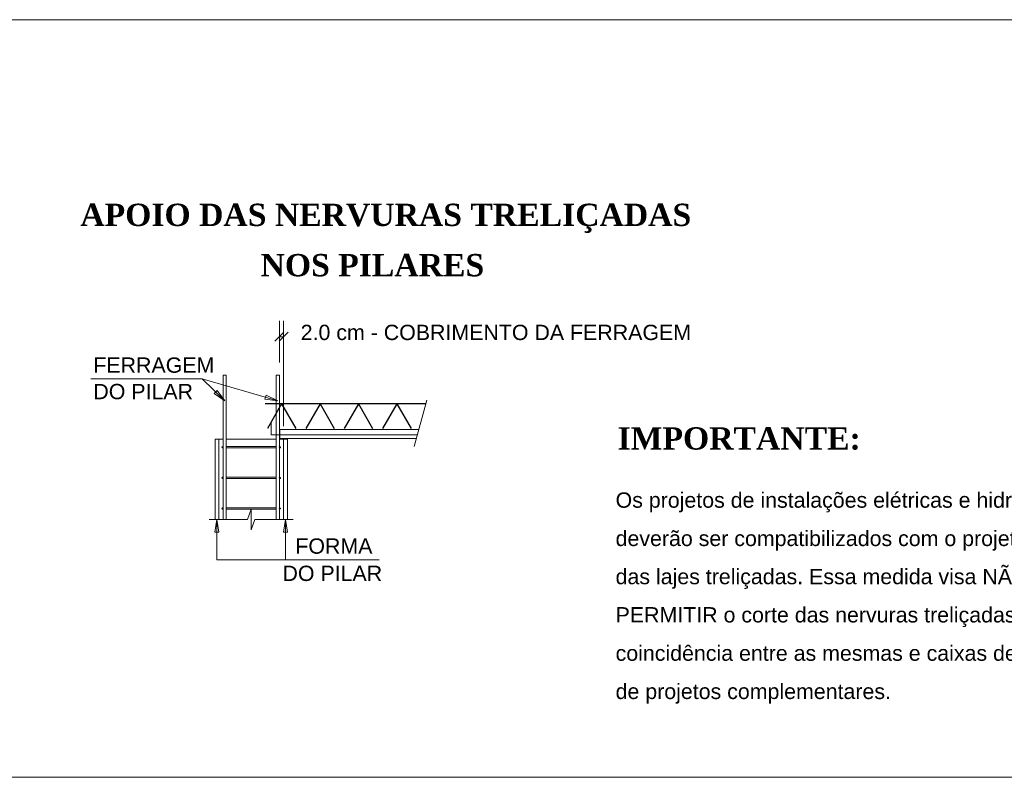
# Model space of a CAD drawing. Header units: millimetres. Extents: x 1852 to 2571, y -668 to -390.
# Tile 21 of 84: x 2231 to 2246, y -619 to -607. Entities that reach past the tile are written whole.
import ezdxf

# ---------------------------------------------------------------- set-up
doc = ezdxf.new("R2010")
doc.units = ezdxf.units.MM
doc.linetypes.add('NULL', pattern=[0])
for name, color, linetype, lineweight in [('4', 142, 'Continuous', 9), ('6', 164, 'Continuous', 5), ('7', 7, 'Continuous', 18), ('AREAL', 7, 'Continuous', 5), ('DT-Armadura', 1, 'Continuous', 30), ('DT-Título', 250, 'Continuous', 20), ('FO-Indicacões', 152, 'Continuous', 9), ('LC-Tabelas', 1, 'Continuous', 20)]:
    doc.layers.add(name, color=color, linetype=linetype, lineweight=lineweight)
doc.styles.add('ARIAL', font='arial.ttf')
doc.styles.add('TimesnewromanN', font='timesbd.ttf')

msp = doc.modelspace()

# ---------------------------------------------------------------- linework, layer by layer
at = {"layer": '4', "linetype": 'Continuous'}
for p, q in [((2235.1015, -612.7962), (2235.1015, -612.141)), ((2235.1682, -613.7962), (2235.1682, -612.141)), ((2235.1703, -612.3201), (2235.0307, -612.4618)), ((2235.0995, -612.4618), (2235.239, -612.3201)), ((2235.1015, -612.391), (2235.1682, -612.391))]:
    msp.add_line(p, q, dxfattribs=at)
at = {"layer": '4', "linetype": 'Continuous', "lineweight": 0}
for p, q in [((2233.889, -613.0535), (2232.1432, -613.0535)), ((2234.2432, -613.3962), (2233.889, -613.0535)), ((2235.0765, -613.3962), (2233.889, -613.0535)), ((2234.0765, -613.2816), (2234.1245, -613.2337)), ((2234.2432, -613.3962), (2234.0765, -613.2816)), ((2234.1245, -613.2337), (2234.2432, -613.3962)), ((2234.8745, -613.3722), (2234.8932, -613.3087)), ((2234.8932, -613.3087), (2235.0765, -613.3962)), ((2235.0765, -613.3962), (2234.8745, -613.3722)), ((2234.087, -615.4587), (2234.1182, -615.2587)), ((2234.1182, -615.2587), (2234.1515, -615.4587)), ((2234.1182, -615.2587), (2234.1182, -615.892)), ((2235.164, -615.4587), (2235.1974, -615.2587)), ((2235.1974, -615.2587), (2235.2307, -615.4587)), ((2235.1974, -615.2587), (2235.1974, -615.892)), ((2234.1515, -615.4587), (2234.087, -615.4587)), ((2235.2307, -615.4587), (2235.164, -615.4587)), ((2234.1182, -615.892), (2236.6699, -615.892))]:
    msp.add_line(p, q, dxfattribs=at)
at = {"layer": 'AREAL', "color": 7, "linetype": 'Continuous', "lineweight": 0}
for p, q in [((2234.2182, -612.9962), (2234.2682, -612.9962)), ((2234.2182, -615.2587), (2234.2182, -612.9962)), ((2234.2682, -612.9962), (2234.2682, -615.2587)), ((2235.0515, -612.9962), (2235.0515, -615.2587)), ((2235.1015, -612.9962), (2235.0515, -612.9962)), ((2235.1015, -615.2587), (2235.1015, -612.9962)), ((2235.1099, -613.8483), (2235.1099, -613.9878)), ((2237.289, -613.8483), (2235.1099, -613.8483)), ((2235.1099, -613.9878), (2237.2515, -613.9878))]:
    msp.add_line(p, q, dxfattribs=at)
at = {"layer": 'AREAL', "linetype": 'Continuous', "lineweight": 0}
for p, q in [((2234.0911, -613.9962), (2234.0911, -615.2587)), ((2234.1515, -613.9962), (2234.0911, -613.9962)), ((2234.1515, -615.2587), (2234.1515, -613.9962)), ((2235.1682, -613.9962), (2235.2286, -613.9962)), ((2235.1682, -615.2587), (2235.1682, -613.9962)), ((2235.2286, -613.9962), (2235.2286, -615.2587))]:
    msp.add_line(p, q, dxfattribs=at)
at = {"layer": 'AREAL', "color": 7, "linetype": 'Continuous'}
for p, q in [((2234.2682, -614.116), (2235.0515, -614.116)), ((2234.2682, -614.1358), (2235.0515, -614.1358)), ((2234.2682, -614.5962), (2235.0515, -614.5962)), ((2234.2682, -614.616), (2235.0515, -614.616)), ((2234.2682, -615.0764), (2235.0515, -615.0764)), ((2234.2682, -615.0962), (2235.0515, -615.0962))]:
    msp.add_line(p, q, dxfattribs=at)
for centre in [(2234.2099, -614.1264), (2235.1099, -614.1264), (2234.2099, -614.6066), (2235.1099, -614.6066), (2234.2099, -615.0858), (2235.1099, -615.0858)]:
    msp.add_circle(centre, 0.01, dxfattribs=at)
at = {"layer": 'DT-Armadura', "linetype": 'Continuous'}
for p, q in [((2237.3974, -613.4441), (2234.8807, -613.4441)), ((2235.1349, -613.4441), (2234.914, -613.8316)), ((2235.1349, -613.4441), (2235.3599, -613.8316)), ((2235.7411, -613.4441), (2235.5182, -613.8316)), ((2235.7411, -613.4441), (2235.964, -613.8316)), ((2236.3432, -613.4441), (2236.1182, -613.8316)), ((2236.3432, -613.4441), (2236.564, -613.8316)), ((2236.9432, -613.4441), (2236.7224, -613.8316)), ((2236.9432, -613.4441), (2237.1682, -613.8316))]:
    msp.add_line(p, q, dxfattribs=at)
at = {"layer": 'DT-Armadura', "linetype": 'Continuous', "lineweight": 0}
for p, q in [((2234.9724, -613.7285), (2234.9724, -613.9285)), ((2234.9724, -613.9285), (2237.2661, -613.9285))]:
    msp.add_line(p, q, dxfattribs=at)
at = {"layer": 'DT-Título', "color": 18, "true_color": 0x000000}
msp.add_lwpolyline([(2205.6426, -607.4177), (2250.939, -607.4177), (2250.939, -619.3035), (2205.6426, -619.3035)], close=True, dxfattribs=at)
at = {"layer": 'FO-Indicacões', "linetype": 'Continuous'}
for p, q in [((2237.414, -613.3878), (2237.2161, -614.1128)), ((2234.6015, -615.2587), (2234.6599, -615.0983)), ((2234.6599, -615.0983), (2234.6599, -615.4191)), ((2234.0015, -615.2587), (2234.6015, -615.2587)), ((2234.6599, -615.4191), (2234.7182, -615.2587)), ((2234.7182, -615.2587), (2235.3182, -615.2587))]:
    msp.add_line(p, q, dxfattribs=at)
at = {"layer": 'LC-Tabelas'}
for p, q in [((2234.1515, -613.9962), (2234.2182, -613.9962)), ((2234.2682, -613.9962), (2235.0515, -613.9962)), ((2235.1682, -613.9962), (2235.1015, -613.9962))]:
    msp.add_line(p, q, dxfattribs=at)

# ---------------------------------------------------------------- texts
at = {"layer": '6', "color": 244, "linetype": 'NULL', "char_height": 0.35, "attachment_point": 7, "line_spacing_factor": 0.9, "style": 'TimesnewromanN'}
for s, insert, width in [('APOIO DAS NERVURAS TRELIÇADAS', (2231.976, -610.7642), 194.88), ('NOS PILARES', (2234.806, -611.4487), 73.92), ('IMPORTANTE:', (2240.4104, -614.1696), 73.92)]:
    msp.add_mtext(s, dxfattribs=dict(at, insert=insert, width=width))
at = {"layer": '7', "color": 7, "linetype": 'NULL', "char_height": 0.24, "attachment_point": 7, "line_spacing_factor": 0.9, "style": 'ARIAL'}
for s, insert, width in [('2.0 cm - COBRIMENTO DA FERRAGEM', (2235.436, -612.447), 142.848), ('FERRAGEM', (2232.181, -612.96), 36.864), ('DO PILAR', (2232.181, -613.375), 36.864), ('Os projetos de instalações elétricas e hidráulicas', (2240.3794, -615.1481), 230.4), ('FORMA', (2235.352, -615.799), 23.36359), ('deverão ser compatibilizados com o projeto executivo', (2240.3794, -615.7481), 239.616), ('DO PILAR', (2235.15, -616.227), 36.864), ('das lajes treliçadas. Essa medida visa NÃO', (2240.3794, -616.3481), 193.536), ('PERMITIR o corte das nervuras treliçadas, onde houver', (2240.3794, -616.9481), 244.224), ('coincidência entre as mesmas e caixas de passagem', (2240.3794, -617.5481), 225.792), ('de projetos complementares.', (2240.3794, -618.1481), 124.416)]:
    msp.add_mtext(s, dxfattribs=dict(at, insert=insert, width=width))

doc.saveas('drawing.dxf')
